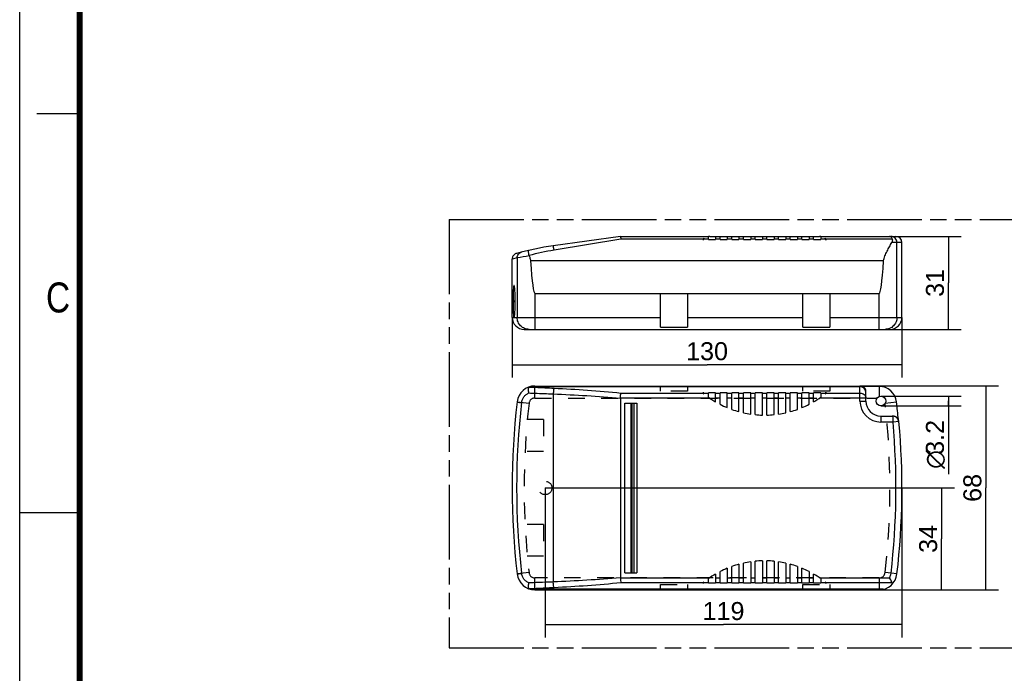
# Model space of a CAD drawing. Header units: millimetres. Extents: x 0 to 210, y 0 to 297.
# Tile 2 of 4: x 0 to 115, y 130 to 206. Entities that reach past the tile are written whole.
import ezdxf
from ezdxf.enums import TextEntityAlignment as Align

# ---------------------------------------------------------------- set-up
doc = ezdxf.new("R2010")
doc.units = ezdxf.units.MM
doc.header["$LTSCALE"] = 19.36
for name, pattern in [('DOT', [0.2, 0.1, -0.1]), ('HIDDEN', [0.2, 0.1, -0.1]), ('PHANTOM', [0.8, 0.45, -0.05, 0.1, -0.05, 0.1, -0.05])]:
    doc.linetypes.add(name, pattern=pattern)
doc.layers.get('0').update_dxf_attribs({"linetype": 'CONTINUOUS'})
for name, color, linetype in [('DEFAULT_2', 8, 'HIDDEN'), ('DEFAULT_3', 7, 'PHANTOM'), ('Z_DIM_2D', 7, 'CONTINUOUS')]:
    doc.layers.add(name, color=color, linetype=linetype)
doc.styles.add('TEXTSTYLE_2', font='txt', dxfattribs={"width": 0.75})
doc.styles.add('TEXTSTYLE_3', font='helveticaneueltw1g-ltcn.otf')
doc.styles.add('TEXTSTYLE_4', font='gdt', dxfattribs={"width": 0.7})
doc.dimstyles.new('DIMSTYLE_1', dxfattribs={"dimtxt": 2.1, "dimasz": 3.5, "dimexe": 1.5, "dimexo": 0, "dimgap": 0.525, "dimtad": 1, "dimdec": 3, "dimlfac": 2.857143, "dimdsep": 46, "dimtxsty": 'TEXTSTYLE_3', "dimblk": '_FILLED', "dimblk1": '_FILLED', "dimblk2": '_FILLED', "dimcen": 0.09, "dimclrt": 5, "dimadec": 0, "dimazin": 0, "dimtp": 0.3, "dimtm": 0.3, "dimtfac": 1, "dimtdec": 3, "dimtofl": 0, "dimtmove": 0, "dimatfit": 3, "dimldrblk": '_FILLED', "dimfxl": 0, "dimtolj": 1, "dimarcsym": 0})
doc.dimstyles.new('DIMSTYLE_2', dxfattribs={"dimtxt": 2.1, "dimasz": 3.5, "dimexe": 1.5, "dimexo": 0, "dimgap": 0.525, "dimtad": 1, "dimdec": 3, "dimlfac": 2.857143, "dimdsep": 46, "dimtxsty": 'TEXTSTYLE_3', "dimblk": '_FILLED', "dimblk1": '_FILLED', "dimblk2": '_FILLED', "dimcen": 0.09, "dimclrt": 5, "dimadec": 0, "dimazin": 0, "dimtp": 0.5, "dimtm": 0.5, "dimtfac": 1, "dimtdec": 3, "dimtofl": 0, "dimtmove": 0, "dimatfit": 3, "dimldrblk": '_FILLED', "dimfxl": 0, "dimtolj": 1, "dimarcsym": 0})
doc.dimstyles.new('DIMSTYLE_3', dxfattribs={"dimtxt": 2.1, "dimasz": 3.5, "dimexe": 1.5, "dimexo": 0, "dimgap": 0.525, "dimtad": 1, "dimdec": 3, "dimlfac": 2.857143, "dimdsep": 46, "dimtxsty": 'TEXTSTYLE_3', "dimblk": '_FILLED', "dimblk1": '_FILLED', "dimblk2": '_FILLED', "dimcen": 0.09, "dimclrt": 5, "dimadec": 0, "dimazin": 0, "dimtp": 0.1, "dimtm": 0.1, "dimtfac": 1, "dimtdec": 3, "dimtofl": 0, "dimtmove": 0, "dimatfit": 3, "dimldrblk": '_FILLED', "dimfxl": 0, "dimtolj": 1, "dimarcsym": 0})

# ---------------------------------------------------------------- blocks, each defined once
blk = doc.blocks.new('*D2')
at = {"layer": 'Z_DIM_2D', "color": 2, "linetype": 'Continuous'}
for p, q in [((101.55, 180.71), (109.92, 180.71)), ((108.42, 180.71), (108.42, 175.28)), ((108.42, 169.86), (108.42, 175.28)), ((100.33, 169.86), (109.92, 169.86))]:
    blk.add_line(p, q, dxfattribs=at)
at = {"layer": 'Z_DIM_2D', "color": 5, "linetype": 'Continuous', "style": 'TEXTSTYLE_3'}
blk.add_text('31', height=2.1, rotation=90, dxfattribs=at).set_placement((107.89, 175.28), align=Align.CENTER)
blk = doc.blocks.new('_FILLED')
at = {"color": 0, "linetype": 'ByBlock'}
blk.add_solid([(0, 0), (-1, 0.125), (-1, -0.125)], dxfattribs=at)
blk = doc.blocks.new('_NONE')
blk = doc.blocks.new('*D3')
at = {"layer": 'Z_DIM_2D', "color": 2, "linetype": 'Continuous'}
for p, q in [((57.49, 171.26), (57.49, 164.23)), ((102.99, 171.26), (102.99, 164.23)), ((57.49, 165.73), (80.24, 165.73)), ((102.99, 165.73), (80.24, 165.73))]:
    blk.add_line(p, q, dxfattribs=at)
at = {"layer": 'Z_DIM_2D', "color": 5, "linetype": 'Continuous', "style": 'TEXTSTYLE_3'}
blk.add_text('130', height=2.1, dxfattribs=at).set_placement((80.24, 166.26), align=Align.CENTER)
blk = doc.blocks.new('*D4')
at = {"layer": 'Z_DIM_2D', "color": 2, "linetype": 'Continuous'}
for p, q in [((98.09, 163.25), (114.28, 163.25)), ((112.78, 163.25), (112.78, 151.35)), ((112.78, 139.45), (112.78, 151.35)), ((100.33, 139.45), (114.28, 139.45))]:
    blk.add_line(p, q, dxfattribs=at)
at = {"layer": 'Z_DIM_2D', "color": 5, "linetype": 'Continuous', "style": 'TEXTSTYLE_3'}
blk.add_text('68', height=2.1, rotation=90, dxfattribs=at).set_placement((112.26, 151.35), align=Align.CENTER)
blk = doc.blocks.new('*D5')
at = {"layer": 'Z_DIM_2D', "color": 2, "linetype": 'Continuous'}
for p, q in [((61.34, 151.35), (109.12, 151.35)), ((107.62, 151.35), (107.62, 145.4)), ((107.62, 139.45), (107.62, 145.4)), ((91.44, 139.45), (109.12, 139.45))]:
    blk.add_line(p, q, dxfattribs=at)
at = {"layer": 'Z_DIM_2D', "color": 5, "linetype": 'Continuous', "style": 'TEXTSTYLE_3'}
blk.add_text('34', height=2.1, rotation=90, dxfattribs=at).set_placement((107.1, 145.4), align=Align.CENTER)
blk = doc.blocks.new('*D6')
at = {"layer": 'Z_DIM_2D', "color": 2, "linetype": 'Continuous'}
for p, q in [((100.54, 162.06), (109.91, 162.06)), ((100.54, 160.94), (109.91, 160.94)), ((108.41, 162.06), (108.41, 161.5)), ((108.41, 160.94), (108.41, 161.5)), ((108.41, 161.5), (108.41, 152.96))]:
    blk.add_line(p, q, dxfattribs=at)
at = {"layer": 'Z_DIM_2D', "color": 5, "linetype": 'Continuous'}
for s, style, p in [('3.2', 'TEXTSTYLE_3', (107.89, 159.29)), ('n', 'TEXTSTYLE_4', (107.89, 155.76))]:
    blk.add_text(s, height=2.1, rotation=90, dxfattribs=dict(at, style=style)).set_placement(p, align=Align.RIGHT)
blk = doc.blocks.new('*D7')
at = {"layer": 'Z_DIM_2D', "color": 2, "linetype": 'Continuous'}
for p, q in [((61.34, 151.35), (61.34, 133.9)), ((102.99, 151.35), (102.99, 133.9)), ((61.34, 135.4), (82.16, 135.4)), ((102.99, 135.4), (82.16, 135.4))]:
    blk.add_line(p, q, dxfattribs=at)
at = {"layer": 'Z_DIM_2D', "color": 5, "linetype": 'Continuous', "style": 'TEXTSTYLE_3'}
blk.add_text('119', height=2.1, dxfattribs=at).set_placement((82.16, 135.93), align=Align.CENTER)

msp = doc.modelspace()

# ---------------------------------------------------------------- linework, layer by layer
at = {"color": 2, "linetype": 'Continuous'}
for p, q in [((0, 0), (0, 297)), ((7, 195), (2, 195)), ((0, 148.5), (7, 148.5))]:
    msp.add_line(p, q, dxfattribs=at)
at = {"color": 7, "linetype": 'Continuous'}
for p, q in [((70.12701, 180.70707), (62.28359, 179.60475)), ((70.12701, 180.70707), (80.39682, 180.70707)), ((79.87182, 180.49759), (79.87182, 180.35707)), ((80.39682, 180.35707), (80.39682, 180.69909)), ((80.54862, 180.70707), (93.37002, 180.70707)), ((81.23682, 180.70707), (81.23682, 180.35707)), ((81.76182, 180.35707), (81.76182, 180.70707)), ((82.60182, 180.70707), (82.60182, 180.35707)), ((83.12682, 180.35707), (83.12682, 180.70707)), ((83.96682, 180.70707), (83.96682, 180.35707)), ((84.49182, 180.35707), (84.49182, 180.70707)), ((85.33182, 180.70707), (85.33182, 180.35707)), ((85.85682, 180.35707), (85.85682, 180.70707)), ((86.69682, 180.70707), (86.69682, 180.35707)), ((87.22182, 180.35707), (87.22182, 180.70707)), ((88.06182, 180.70707), (88.06182, 180.35707)), ((88.58682, 180.35707), (88.58682, 180.70707)), ((89.42682, 180.70707), (89.42682, 180.35707)), ((89.95182, 180.35707), (89.95182, 180.70707)), ((90.79182, 180.70707), (90.79182, 180.35707)), ((91.31682, 180.35707), (91.31682, 180.70707)), ((92.15682, 180.70707), (92.15682, 180.35707)), ((92.68182, 180.35707), (92.68182, 180.70707)), ((93.52182, 180.70707), (102.28931, 180.70707)), ((93.52182, 180.69909), (93.52182, 180.35707)), ((94.04682, 180.35707), (94.04682, 180.49759)), ((79.73904, 180.35707), (79.87182, 180.35707)), ((80.39682, 180.35707), (81.23682, 180.35707)), ((81.76182, 180.35707), (82.60182, 180.35707)), ((83.12682, 180.35707), (83.96682, 180.35707)), ((84.49182, 180.35707), (85.33182, 180.35707)), ((85.85682, 180.35707), (86.69682, 180.35707)), ((87.22182, 180.35707), (88.06182, 180.35707)), ((88.58682, 180.35707), (89.42682, 180.35707)), ((89.95182, 180.35707), (90.79182, 180.35707)), ((91.31682, 180.35707), (92.15682, 180.35707)), ((92.68182, 180.35707), (93.52182, 180.35707)), ((94.04682, 180.35707), (94.1796, 180.35707)), ((102.98932, 171.25707), (102.98932, 180.00707)), ((57.48932, 171.25707), (57.48932, 178.05294)), ((60.15348, 174.05707), (100.32516, 174.05707)), ((74.81432, 170.09956), (74.81432, 174.05707)), ((77.96432, 174.05707), (77.96432, 170.09956)), ((91.43932, 170.09956), (91.43932, 174.05707)), ((94.58932, 174.05707), (94.58932, 170.09956)), ((57.59357, 173.13132), (57.59357, 173.11382)), ((57.85397, 173.11382), (57.85397, 173.13132)), ((57.70396, 171.25723), (57.70409, 171.2572)), ((58.88933, 169.85707), (101.58931, 169.85707)), ((74.81432, 170.09956), (77.96432, 170.09956)), ((91.43932, 170.09956), (94.58932, 170.09956)), ((60.15348, 163.24668), (98.34327, 163.24668)), ((79.87182, 162.43702), (79.73904, 162.43702)), ((79.87182, 162.43702), (79.87182, 162.3296)), ((80.39682, 161.9356), (80.39682, 162.43702)), ((81.23682, 162.43702), (80.39682, 162.43702)), ((81.23682, 161.39593), (81.23682, 162.43702)), ((81.76182, 161.10855), (81.76182, 162.43702)), ((82.60182, 162.43702), (81.76182, 162.43702)), ((82.60182, 160.7194), (82.60182, 162.43702)), ((83.12682, 160.51675), (83.12682, 162.43702)), ((83.96682, 162.43702), (83.12682, 162.43702)), ((83.96682, 160.25236), (83.96682, 162.43702)), ((84.49182, 160.12253), (84.49182, 162.43702)), ((85.33182, 162.43702), (84.49182, 162.43702)), ((85.33182, 159.96871), (85.33182, 162.43702)), ((85.85682, 159.90523), (85.85682, 162.43702)), ((86.69682, 162.43702), (85.85682, 162.43702)), ((86.69682, 159.85471), (86.69682, 162.43702)), ((87.22182, 159.85471), (87.22182, 162.43702)), ((88.06182, 162.43702), (87.22182, 162.43702)), ((88.06182, 159.90523), (88.06182, 162.43702)), ((88.58682, 159.96871), (88.58682, 162.43702)), ((89.42682, 162.43702), (88.58682, 162.43702)), ((89.42682, 160.12253), (89.42682, 162.43702)), ((89.95182, 160.25236), (89.95182, 162.43702)), ((90.79182, 162.43702), (89.95182, 162.43702)), ((90.79182, 160.51675), (90.79182, 162.43702)), ((91.31682, 160.7194), (91.31682, 162.43702)), ((92.15682, 162.43702), (91.31682, 162.43702)), ((92.15682, 161.10855), (92.15682, 162.43702)), ((93.52182, 162.43702), (92.68182, 162.43702)), ((92.68182, 161.39593), (92.68182, 162.43702)), ((93.52182, 162.43702), (93.52182, 161.9356)), ((94.1796, 162.43702), (94.04682, 162.43702)), ((94.04682, 162.3296), (94.04682, 162.43702)), ((100.32516, 163.20222), (98.44591, 163.20222)), ((98.78632, 161.49668), (98.78632, 162.60156)), ((70.12701, 161.82589), (70.12701, 140.86747)), ((70.64932, 161.25168), (72.03244, 161.25168)), ((71.34932, 161.25168), (71.34932, 141.44168)), ((71.46494, 161.25168), (71.46494, 141.44168)), ((72.03243, 161.25168), (72.03243, 141.44168)), ((100.53932, 159.74368), (101.94738, 159.74368)), ((84.49182, 140.25634), (84.49182, 142.57083)), ((85.33182, 142.72465), (85.33182, 140.25634)), ((85.85682, 140.25634), (85.85682, 142.78812)), ((86.69682, 142.83865), (86.69682, 140.25634)), ((87.22182, 140.25634), (87.22182, 142.83865)), ((88.06182, 142.78812), (88.06182, 140.25634)), ((88.58682, 140.25634), (88.58682, 142.72465)), ((89.42682, 142.57083), (89.42682, 140.25634)), ((70.64932, 141.44168), (72.03243, 141.44168)), ((81.76182, 140.25634), (81.76182, 141.58481)), ((82.60182, 141.97395), (82.60182, 140.25634)), ((83.12682, 140.25634), (83.12682, 142.17661)), ((83.96682, 142.44099), (83.96682, 140.25634)), ((89.95182, 140.25634), (89.95182, 142.44099)), ((90.79182, 142.17661), (90.79182, 140.25634)), ((91.31682, 140.25634), (91.31682, 141.97395)), ((92.15682, 141.58481), (92.15682, 140.25634)), ((79.73904, 140.25634), (79.87182, 140.25634)), ((79.87182, 140.36376), (79.87182, 140.25634)), ((80.39682, 140.25634), (80.39682, 140.75776)), ((80.39682, 140.25634), (81.23682, 140.25634)), ((81.23682, 141.29743), (81.23682, 140.25634)), ((81.76182, 140.25634), (82.60182, 140.25634)), ((83.12682, 140.25634), (83.96682, 140.25634)), ((84.49182, 140.25634), (85.33182, 140.25634)), ((85.85682, 140.25634), (86.69682, 140.25634)), ((87.22182, 140.25634), (88.06182, 140.25634)), ((88.58682, 140.25634), (89.42682, 140.25634)), ((89.95182, 140.25634), (90.79182, 140.25634)), ((91.31682, 140.25634), (92.15682, 140.25634)), ((92.68182, 140.25634), (92.68182, 141.29743)), ((92.68182, 140.25634), (93.52182, 140.25634)), ((93.52182, 140.75776), (93.52182, 140.25634)), ((94.04682, 140.25634), (94.04682, 140.36376)), ((94.04682, 140.25634), (94.1796, 140.25634)), ((60.15348, 139.44668), (100.32516, 139.44668))]:
    msp.add_line(p, q, dxfattribs=at)
at = {"color": 9, "linetype": 'Continuous'}
for p, q in [((70.17596, 180.38143), (62.38102, 179.10333)), ((79.75772, 180.38143), (70.17596, 180.38143)), ((80.39682, 180.38143), (79.87182, 180.38143)), ((81.76182, 180.38143), (81.23682, 180.38143)), ((83.12682, 180.38143), (82.60182, 180.38143)), ((84.49182, 180.38143), (83.96682, 180.38143)), ((85.85682, 180.38143), (85.33182, 180.38143)), ((87.22182, 180.38143), (86.69682, 180.38143)), ((88.58682, 180.38143), (88.06182, 180.38143)), ((89.95182, 180.38143), (89.42682, 180.38143)), ((91.31682, 180.38143), (90.79182, 180.38143)), ((92.68182, 180.38143), (92.15682, 180.38143)), ((94.04682, 180.38143), (93.52182, 180.38143)), ((101.85498, 180.38143), (94.16092, 180.38143)), ((102.98932, 180.00707), (101.80552, 180.00707)), ((102.41129, 171.25707), (102.41129, 180.00707)), ((58.06735, 178.20293), (57.48932, 178.05294)), ((58.06735, 178.20293), (58.06735, 171.25707)), ((100.84807, 177.84646), (59.63057, 177.84646)), ((60.15348, 174.05707), (60.15348, 169.85707)), ((100.32516, 169.85707), (100.32516, 174.05707)), ((57.85397, 173.13132), (57.59357, 173.13132)), ((57.59357, 173.11382), (57.85397, 173.11382)), ((57.48932, 171.25707), (74.81432, 171.25707)), ((77.96432, 171.25707), (91.43932, 171.25707)), ((94.58932, 171.25707), (102.98932, 171.25707)), ((98.08632, 161.49668), (98.08632, 163.24668)), ((59.46585, 163.12906), (59.47998, 163.1285)), ((59.63057, 163.18053), (98.08632, 163.18053)), ((62.28359, 162.3206), (62.28359, 140.37276)), ((70.17596, 162.4217), (79.75772, 162.4217)), ((79.87182, 162.4217), (80.39682, 162.4217)), ((81.23682, 162.4217), (81.76182, 162.4217)), ((82.60182, 162.4217), (83.12682, 162.4217)), ((83.96682, 162.4217), (84.49182, 162.4217)), ((85.33182, 162.4217), (85.85682, 162.4217)), ((86.69682, 162.4217), (87.22182, 162.4217)), ((88.06182, 162.4217), (88.58682, 162.4217)), ((89.42682, 162.4217), (89.95182, 162.4217)), ((90.79182, 162.4217), (91.31682, 162.4217)), ((92.15682, 162.4217), (92.68182, 162.4217)), ((93.52182, 162.4217), (94.04682, 162.4217)), ((94.16092, 162.4217), (98.08632, 162.4217)), ((80.54862, 161.83021), (70.12711, 161.83021)), ((70.64932, 141.44168), (70.64932, 161.25168)), ((71.71731, 141.44168), (71.71731, 161.25168)), ((81.76182, 161.83021), (81.23682, 161.83021)), ((83.12682, 161.83021), (82.60182, 161.83021)), ((84.49182, 161.83021), (83.96682, 161.83021)), ((85.85682, 161.83021), (85.33182, 161.83021)), ((87.22182, 161.83021), (86.69682, 161.83021)), ((88.58682, 161.83021), (88.06182, 161.83021)), ((89.95182, 161.83021), (89.42682, 161.83021)), ((91.31682, 161.83021), (90.79182, 161.83021)), ((92.68182, 161.83021), (92.15682, 161.83021)), ((98.78632, 161.83021), (93.37002, 161.83021)), ((98.08632, 161.49668), (98.78632, 161.49668)), ((100.53932, 159.74368), (100.53932, 159.04368)), ((101.94738, 159.04368), (100.53932, 159.04368)), ((101.94738, 159.04368), (101.94738, 159.74368)), ((102.64462, 159.10575), (101.94738, 159.04368)), ((102.41129, 141.3057), (101.71591, 141.38602)), ((70.12711, 140.86314), (80.54862, 140.86314)), ((79.75772, 140.27166), (70.17596, 140.27166)), ((80.39682, 140.27166), (79.87182, 140.27166)), ((81.23682, 140.86314), (81.76182, 140.86314)), ((81.76182, 140.27166), (81.23682, 140.27166)), ((82.60182, 140.86314), (83.12682, 140.86314)), ((83.12682, 140.27166), (82.60182, 140.27166)), ((83.96682, 140.86314), (84.49182, 140.86314)), ((84.49182, 140.27166), (83.96682, 140.27166)), ((85.33182, 140.86314), (85.85682, 140.86314)), ((85.85682, 140.27166), (85.33182, 140.27166)), ((86.69682, 140.86314), (87.22182, 140.86314)), ((87.22182, 140.27166), (86.69682, 140.27166)), ((88.06182, 140.86314), (88.58682, 140.86314)), ((88.58682, 140.27166), (88.06182, 140.27166)), ((89.42682, 140.86314), (89.95182, 140.86314)), ((89.95182, 140.27166), (89.42682, 140.27166)), ((90.79182, 140.86314), (91.31682, 140.86314)), ((91.31682, 140.27166), (90.79182, 140.27166)), ((92.15682, 140.86314), (92.68182, 140.86314)), ((92.68182, 140.27166), (92.15682, 140.27166)), ((93.37002, 140.86314), (101.54695, 140.86314)), ((94.04682, 140.27166), (93.52182, 140.27166)), ((101.85498, 140.27166), (94.16092, 140.27166)), ((59.47999, 139.56486), (59.46585, 139.5643)), ((100.84807, 139.51282), (59.63057, 139.51282))]:
    msp.add_line(p, q, dxfattribs=at)
at = {"color": 9, "linetype": 'DOT'}
for p, q in [((60.15348, 161.84668), (60.15348, 163.24668)), ((100.32516, 163.20222), (100.32516, 162.01411)), ((58.06735, 161.38766), (59.4581, 161.22701)), ((60.15348, 161.84668), (100.10217, 161.84668)), ((101.03076, 161.22819), (102.36713, 161.38256)), ((102.64462, 159.10575), (102.60016, 159.10379)), ((59.4581, 141.46635), (58.06735, 141.3057)), ((101.71591, 141.38602), (101.02054, 141.46635)), ((60.15348, 139.44668), (60.15348, 140.84668)), ((100.32516, 140.84668), (60.15348, 140.84668)), ((100.32516, 140.84668), (100.32516, 139.44668))]:
    msp.add_line(p, q, dxfattribs=at)
at = {"color": 7, "linetype": 'Continuous', "const_width": 0.7}
msp.add_lwpolyline([(7, 7), (7, 290)], dxfattribs=at)
at = {"color": 7, "linetype": 'Continuous'}
msp.add_lwpolyline([(58.00635, 178.72863), (57.92968, 178.70303), (57.85595, 178.66848), (57.78701, 178.6258), (57.7235, 178.57547), (57.66623, 178.51813), (57.61599, 178.45457), (57.57344, 178.38567), (57.53913, 178.31229), (57.51351, 178.23541), (57.49694, 178.156), (57.48966, 178.07486), (57.48932, 178.05294)], dxfattribs=at)
msp.add_circle((100.53932, 161.49668), 0.56, dxfattribs=at)
for centre, radius, start, end in [((80.54716, 179.28668), 1.42039, 89.9410641, 96.0758463), ((93.37148, 179.28668), 1.42039, 83.9241537, 90.0589359), ((102.28932, 180.00707), 0.7, 0, 90), ((67.15465, 144.94537), 35, 98, 105.151648), ((82.65328, 178.14096), 3.66114, 142.2686678, 142.7490277), ((91.26536, 178.14096), 3.66114, 37.2509484, 37.7313082), ((59.73408, 178.52937), 0.2738, 191.5793989, 202.060776), ((58.88932, 171.25707), 1.4, 180, 270), ((101.58932, 171.25707), 1.4, 270, 360), ((60.15348, 161.14668), 2.1, 90, 173.410558), ((86.95932, 171.22668), 11.375, 230.5985637, 231.4588225), ((86.95932, 171.22668), 11.375, 308.5411775, 309.4014363), ((100.32516, 161.14668), 2.05554, 6.589442, 90), ((144.98932, 151.34668), 87.5, 173.410558, 186.589442), ((70.22479, 161.82589), 0.09777, 177.4686426, 180.0012449), ((86.95932, 171.22668), 11.375, 234.765582, 239.7962228), ((86.95932, 171.22668), 11.375, 242.8112632, 247.4755949), ((86.95932, 171.22668), 11.375, 292.5244051, 297.1887368), ((86.95932, 171.22668), 11.375, 300.2037772, 305.234418), ((100.53932, 161.49668), 1.753, 180, 270), ((15.48932, 151.34668), 87.45554, 5.2486602, 6.589442), ((86.95932, 171.22668), 11.375, 250.3104782, 254.7472855), ((86.95932, 171.22668), 11.375, 257.4716255, 261.7740661), ((86.95932, 171.22668), 11.375, 264.4379851, 268.6776723), ((86.95932, 171.22668), 11.375, 271.3223277, 275.5620149), ((86.95932, 171.22668), 11.375, 278.2259339, 282.5283745), ((86.95932, 171.22668), 11.375, 285.2527145, 289.6895218), ((101.94738, 159.04368), 0.7, 5.0873911, 90), ((15.48932, 151.34668), 87.5, 353.410558, 5.0873911), ((86.95932, 131.46668), 11.375, 98.2259339, 102.5283745), ((86.95932, 131.46668), 11.375, 91.3223277, 95.5620149), ((86.95932, 131.46668), 11.375, 84.4379851, 88.6776723), ((86.95932, 131.46668), 11.375, 77.4716255, 81.7740661), ((86.95932, 131.46668), 11.375, 112.5244051, 117.1887368), ((86.95932, 131.46668), 11.375, 105.2527145, 109.6895218), ((86.95932, 131.46668), 11.375, 70.3104782, 74.7472855), ((86.95932, 131.46668), 11.375, 62.8112632, 67.4755949), ((60.15348, 141.54668), 2.1, 186.589442, 270), ((70.22471, 140.86746), 0.0977, 179.9979463, 182.5325458), ((86.95932, 131.46668), 11.375, 128.5411775, 129.4014363), ((86.95932, 131.46668), 11.375, 120.2037772, 125.234418), ((86.95932, 131.46668), 11.375, 54.765582, 59.7962228), ((86.95932, 131.46668), 11.375, 50.5985637, 51.4588225), ((100.32516, 141.54668), 2.1, 270, 353.410558)]:
    msp.add_arc(centre, radius, start, end, dxfattribs=at)
at = {"color": 9, "linetype": 'Continuous'}
for centre, radius, start, end in [((70.30409, 105.45292), 73.77196, 98.4368503, 99.5479258), ((67.23277, 149.54395), 29.95491, 99.3211788, 105.0277585), ((98.08637, 162.48058), 0.69995, 0.0052222, 90.0040843), ((143.08197, 151.34668), 85.07566, 173.2763875, 186.7236125), ((100.53932, 161.49668), 2.453, 180, 270), ((15.48932, 151.34668), 86.8, 353.410558, 5.0873912), ((100.32516, 141.54668), 1.4, 330.7751274, 353.410558)]:
    msp.add_arc(centre, radius, start, end, dxfattribs=at)
at = {"color": 9, "linetype": 'DOT'}
for centre, radius, start, end in [((144.98932, 151.34668), 86.1, 173.410558, 186.589442), ((60.15348, 161.14668), 0.7, 90, 173.410558), ((15.48932, 151.34668), 86.1, 353.410558, 6.5800617), ((60.15348, 141.54668), 0.7, 186.589442, 270), ((100.32516, 141.54668), 0.7, 270, 353.410558)]:
    msp.add_arc(centre, radius, start, end, dxfattribs=at)
at = {"color": 7, "linetype": 'Continuous'}
for centre, major_axis, ratio, start_param, end_param in [((60.15348, 294.36599), (0, 120.30892), 0.017455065, -3.393242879, -3.141592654), ((100.32516, 294.36599), (0, 120.30892), 0.017455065, -3.141592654, -2.889942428), ((98.08632, 162.60156), (0, 0.70011), 0.999847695, -1.570796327, -0.539500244)]:
    msp.add_ellipse(centre, major_axis=major_axis, ratio=ratio, start_param=start_param, end_param=end_param, dxfattribs=at)
for points, knots in [([(70.12711, 180.70707), (70.12945, 180.70707), (70.13303, 180.69697), (70.13737, 180.68246), (70.14279, 180.65401), (70.14873, 180.61716), (70.1552, 180.56998), (70.1649, 180.49053), (70.17155, 180.42659), (70.17596, 180.38143)], [0, 0, 0, 0, 0.021206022, 0.073463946, 0.157713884, 0.272773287, 0.416972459, 0.588134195, 1, 1, 1, 1]), ([(79.75772, 180.38143), (79.76621, 180.39239), (79.8008, 180.43433), (79.84038, 180.47209), (79.87182, 180.49759)], [0, 0, 0, 0, 0.255105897, 1, 1, 1, 1]), ([(94.04682, 180.49759), (94.05719, 180.48918), (94.09848, 180.45385), (94.13583, 180.41384), (94.16092, 180.38143)], [0, 0, 0, 0, 0.245673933, 1, 1, 1, 1]), ([(101.85498, 180.38143), (101.84058, 180.42999), (101.80746, 180.51714), (101.73586, 180.62459), (101.64712, 180.69254), (101.57904, 180.70707), (101.54695, 180.70707)], [0, 0, 0, 0, 0.317192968, 0.579949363, 0.799051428, 1, 1, 1, 1]), ([(100.84807, 177.84646), (100.86182, 178.04906), (100.95646, 178.34555), (101.12376, 178.71255), (101.30336, 179.06831), (101.53494, 179.49699), (101.71789, 179.83821), (101.80552, 180.00707)], [0, 0, 0, 0, 0.256557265, 0.384263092, 0.510885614, 0.759642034, 1, 1, 1, 1]), ([(101.85498, 180.38143), (101.87285, 180.32112), (101.87913, 180.18832), (101.8356, 180.06504), (101.80552, 180.00707)], [0, 0, 0, 0, 0.490583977, 1, 1, 1, 1]), ([(59.46585, 178.47441), (59.44995, 178.55223), (59.42975, 178.66485), (59.41188, 178.80834), (59.40502, 178.89799), (59.40391, 178.97187), (59.40966, 179.02809), (59.4196, 179.06695), (59.43619, 179.08369), (59.44424, 179.08551)], [0, 0, 0, 0, 0.37971532, 0.546485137, 0.691023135, 0.809398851, 0.899203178, 0.960503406, 1, 1, 1, 1]), ([(59.48033, 178.42653), (59.49909, 178.38023), (59.57039, 178.19351), (59.6204, 177.99628), (59.63057, 177.84646)], [0, 0, 0, 0, 0.249659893, 1, 1, 1, 1]), ([(57.70396, 174.9863), (57.69882, 174.98629), (57.68681, 174.97347), (57.67742, 174.946), (57.6659, 174.90124), (57.65083, 174.80937), (57.63485, 174.65473), (57.61996, 174.42703), (57.60818, 174.14943), (57.59974, 173.83268), (57.59469, 173.48889), (57.59357, 173.25206), (57.59357, 173.13132)], [0, 0, 0, 0, 0.008249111, 0.023900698, 0.048271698, 0.081503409, 0.173742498, 0.297411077, 0.447989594, 0.619759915, 0.806155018, 1, 1, 1, 1]), ([(57.85397, 173.13132), (57.85397, 173.25214), (57.85186, 173.48913), (57.84255, 173.83308), (57.82774, 174.14988), (57.80847, 174.42742), (57.78607, 174.65502), (57.76433, 174.80954), (57.74554, 174.90128), (57.73222, 174.94608), (57.72154, 174.97351), (57.7092, 174.98631), (57.70396, 174.9863)], [0, 0, 0, 0, 0.193557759, 0.379676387, 0.551206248, 0.70162686, 0.825288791, 0.917712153, 0.951114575, 0.975710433, 0.991602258, 1, 1, 1, 1]), ([(57.59357, 173.11382), (57.59357, 172.99308), (57.59469, 172.75623), (57.59974, 172.41241), (57.60818, 172.09565), (57.61995, 171.81803), (57.63489, 171.59037), (57.65078, 171.43574), (57.66594, 171.344), (57.67754, 171.29885), (57.68693, 171.27121), (57.69868, 171.25728), (57.70396, 171.2572)], [0, 0, 0, 0, 0.19373089, 0.380015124, 0.551678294, 0.702155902, 0.825727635, 0.917913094, 0.950983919, 0.975422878, 0.991529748, 1, 1, 1, 1]), ([(57.70384, 171.2572), (57.7092, 171.25721), (57.72135, 171.271), (57.73197, 171.29852), (57.74542, 171.34357), (57.76431, 171.4351), (57.78597, 171.58957), (57.80844, 171.81715), (57.82771, 172.09478), (57.84254, 172.4117), (57.85185, 172.75582), (57.85397, 172.99294), (57.85397, 173.11382)], [0, 0, 0, 0, 0.008571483, 0.024841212, 0.049440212, 0.082647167, 0.174983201, 0.298556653, 0.448913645, 0.62039387, 0.806474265, 1, 1, 1, 1]), ([(98.44591, 163.20222), (98.43406, 163.20887), (98.41179, 163.22033), (98.38122, 163.23432), (98.35892, 163.24181), (98.34721, 163.24668), (98.34327, 163.24668)], [0, 0, 0, 0, 0.363555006, 0.670958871, 0.894656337, 1, 1, 1, 1]), ([(59.44424, 162.43196), (59.432, 162.49998), (59.41351, 162.63076), (59.40205, 162.81437), (59.40764, 162.96494), (59.42306, 163.05283), (59.43683, 163.08648)], [0, 0, 0, 0, 0.314218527, 0.600090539, 0.834657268, 1, 1, 1, 1]), ([(59.43683, 163.08648), (59.4388, 163.09129), (59.44593, 163.10691), (59.45605, 163.122), (59.46585, 163.12906)], [0, 0, 0, 0, 0.300628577, 1, 1, 1, 1]), ([(59.46585, 163.12906), (59.46675, 163.1297), (59.47128, 163.13255), (59.47631, 163.13451), (59.48033, 163.13587)], [0, 0, 0, 0, 0.206333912, 1, 1, 1, 1]), ([(70.12711, 161.83021), (70.1321, 161.94292), (70.14428, 162.14042), (70.16299, 162.33763), (70.17596, 162.4217)], [0, 0, 0, 0, 0.570119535, 1, 1, 1, 1]), ([(59.43663, 139.60736), (59.42293, 139.64109), (59.40759, 139.72898), (59.40207, 139.87949), (59.41354, 140.06288), (59.43202, 140.19349), (59.44424, 140.2614)], [0, 0, 0, 0, 0.165626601, 0.400250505, 0.685996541, 1, 1, 1, 1]), ([(70.12711, 140.86314), (70.1321, 140.75043), (70.14428, 140.55294), (70.16299, 140.35573), (70.17596, 140.27166)], [0, 0, 0, 0, 0.570120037, 1, 1, 1, 1]), ([(101.85498, 140.27166), (101.8365, 140.3111), (101.74081, 140.51177), (101.63739, 140.70893), (101.54695, 140.86314)], [0, 0, 0, 0, 0.195913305, 1, 1, 1, 1]), ([(101.85498, 140.27166), (101.86341, 140.25364), (101.87456, 140.21577), (101.86861, 140.13639), (101.8335, 140.08501), (101.80552, 140.0572)], [0, 0, 0, 0, 0.254899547, 0.494441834, 1, 1, 1, 1]), ([(59.45034, 139.58096), (59.44907, 139.58282), (59.44377, 139.59122), (59.43952, 139.60025), (59.43663, 139.60736)], [0, 0, 0, 0, 0.227066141, 1, 1, 1, 1]), ([(59.46585, 139.5643), (59.46445, 139.56531), (59.45852, 139.57011), (59.45364, 139.57609), (59.45034, 139.58096)], [0, 0, 0, 0, 0.227372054, 1, 1, 1, 1]), ([(59.48033, 139.55749), (59.47883, 139.558), (59.47382, 139.55982), (59.46891, 139.5621), (59.46585, 139.5643)], [0, 0, 0, 0, 0.29509205, 1, 1, 1, 1])]:
    msp.add_open_spline(points, degree=3, knots=knots, dxfattribs=at)
at = {"color": 9, "linetype": 'Continuous'}
for points, knots in [([(102.41129, 180.00707), (102.41129, 180.09809), (102.37518, 180.28194), (102.2206, 180.51459), (101.98947, 180.67056), (101.80638, 180.70707), (101.71591, 180.70707)], [0, 0, 0, 0, 0.250771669, 0.501082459, 0.750759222, 1, 1, 1, 1]), ([(62.38102, 179.10333), (62.37593, 179.13677), (62.36573, 179.20252), (62.3502, 179.29792), (62.3351, 179.38558), (62.32111, 179.46147), (62.30883, 179.52221), (62.29957, 179.56239), (62.29326, 179.58521), (62.28951, 179.59594), (62.28707, 179.60175), (62.28457, 179.60489), (62.28359, 179.60475)], [0, 0, 0, 0, 0.198124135, 0.389688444, 0.566114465, 0.719155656, 0.841532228, 0.929477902, 0.959786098, 0.981200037, 0.994227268, 1, 1, 1, 1]), ([(58.06735, 178.20293), (58.0671, 178.27941), (58.09241, 178.43663), (58.20596, 178.64637), (58.37999, 178.80342), (58.5211, 178.8639), (58.59146, 178.88166)], [0, 0, 0, 0, 0.249488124, 0.50877844, 0.763262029, 1, 1, 1, 1]), ([(59.4581, 169.85707), (59.27718, 169.85707), (58.91103, 169.93009), (58.44875, 170.24198), (58.13957, 170.70729), (58.06735, 171.07502), (58.06735, 171.25707)], [0, 0, 0, 0, 0.249222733, 0.498886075, 0.749210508, 1, 1, 1, 1]), ([(102.41129, 171.25707), (102.41129, 171.07504), (102.33909, 170.70737), (102.02996, 170.24206), (101.56769, 169.93011), (101.20148, 169.85707), (101.02054, 169.85707)], [0, 0, 0, 0, 0.250753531, 0.501051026, 0.750741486, 1, 1, 1, 1]), ([(58.59146, 161.30733), (58.60587, 161.42952), (58.66807, 161.67105), (58.85326, 161.99479), (59.11655, 162.2583), (59.33114, 162.3841), (59.44425, 162.43196)], [0, 0, 0, 0, 0.250311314, 0.500359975, 0.750131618, 1, 1, 1, 1]), ([(59.44424, 162.43196), (59.67936, 162.42392), (60.6259, 162.38914), (61.57222, 162.34851), (62.28359, 162.3206)], [0, 0, 0, 0, 0.24837227, 1, 1, 1, 1]), ([(59.47998, 163.1285), (59.7198, 163.119), (60.68696, 163.07727), (61.65376, 163.02778), (62.38102, 162.99382)], [0, 0, 0, 0, 0.247923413, 1, 1, 1, 1]), ([(62.38102, 162.99382), (62.37453, 162.98165), (62.36254, 162.95051), (62.33928, 162.86585), (62.31554, 162.72485), (62.29474, 162.53149), (62.28639, 162.39177), (62.28359, 162.3206)], [0, 0, 0, 0, 0.060560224, 0.145804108, 0.385560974, 0.687151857, 1, 1, 1, 1]), ([(62.28359, 162.3206), (63.59258, 162.26819), (66.20934, 162.13643), (68.82238, 161.94244), (70.12701, 161.82589)], [0, 0, 0, 0, 0.500038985, 1, 1, 1, 1]), ([(62.38102, 162.99382), (63.68235, 162.93304), (66.28373, 162.7804), (68.88011, 162.55618), (70.17596, 162.4217)], [0, 0, 0, 0, 0.499988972, 1, 1, 1, 1]), ([(98.08632, 162.4217), (98.17686, 162.4217), (98.35584, 162.39243), (98.58742, 162.26471), (98.74735, 162.06883), (98.78632, 161.90773), (98.78632, 161.83021)], [0, 0, 0, 0, 0.269058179, 0.527361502, 0.769666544, 1, 1, 1, 1]), ([(58.06735, 161.38766), (58.06725, 161.38678), (58.07106, 161.38501), (58.07674, 161.38305), (58.08831, 161.38012), (58.10389, 161.37678), (58.12463, 161.37282), (58.16147, 161.36635), (58.21845, 161.35731), (58.29793, 161.34569), (58.38949, 161.33309), (58.48866, 161.32013), (58.55684, 161.31159), (58.59142, 161.30734)], [0, 0, 0, 0, 0.005022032, 0.01777485, 0.039102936, 0.069465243, 0.109141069, 0.157882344, 0.281026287, 0.434896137, 0.611815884, 0.80313641, 1, 1, 1, 1]), ([(58.06735, 141.3057), (58.06724, 141.30662), (58.07131, 141.30843), (58.07724, 141.31047), (58.08937, 141.31348), (58.10559, 141.31692), (58.12707, 141.32098), (58.16483, 141.32756), (58.22266, 141.33669), (58.30256, 141.34832), (58.39353, 141.3608), (58.49106, 141.37353), (58.55777, 141.38188), (58.59146, 141.38602)], [0, 0, 0, 0, 0.005268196, 0.018695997, 0.041042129, 0.072674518, 0.113773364, 0.163959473, 0.289501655, 0.444306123, 0.620183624, 0.808244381, 1, 1, 1, 1]), ([(59.44425, 140.2614), (59.33114, 140.30926), (59.11654, 140.43507), (58.85325, 140.69858), (58.66806, 141.02232), (58.60587, 141.26385), (58.59147, 141.38602)], [0, 0, 0, 0, 0.249877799, 0.499658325, 0.749703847, 1, 1, 1, 1]), ([(62.28359, 140.37276), (62.04555, 140.36342), (61.09915, 140.32514), (60.15278, 140.28565), (59.44424, 140.2614)], [0, 0, 0, 0, 0.25150819, 1, 1, 1, 1]), ([(70.12701, 140.86747), (68.82238, 140.75093), (66.20934, 140.55692), (63.59258, 140.42516), (62.28359, 140.37276)], [0, 0, 0, 0, 0.499960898, 1, 1, 1, 1]), ([(62.38102, 139.69954), (62.37468, 139.71142), (62.36289, 139.74185), (62.33981, 139.82511), (62.31598, 139.96518), (62.29492, 140.15927), (62.28644, 140.30038), (62.28359, 140.37276)], [0, 0, 0, 0, 0.059153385, 0.142579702, 0.379387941, 0.681859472, 1, 1, 1, 1]), ([(70.17596, 140.27166), (68.88011, 140.13718), (66.28373, 139.91295), (63.68235, 139.76032), (62.38102, 139.69954)], [0, 0, 0, 0, 0.500011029, 1, 1, 1, 1]), ([(62.38102, 139.69954), (62.1374, 139.68816), (61.17047, 139.64167), (60.20359, 139.59354), (59.47999, 139.56486)], [0, 0, 0, 0, 0.251925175, 1, 1, 1, 1])]:
    msp.add_open_spline(points, degree=3, knots=knots, dxfattribs=at)
at = {"layer": 'DEFAULT_2', "color": 8, "linetype": 'HIDDEN'}
for p, q in [((74.81432, 162.63418), (74.81432, 163.24668)), ((77.96432, 163.24668), (77.96432, 162.63418)), ((91.43932, 162.63418), (91.43932, 163.24668)), ((94.58932, 163.24668), (94.58932, 162.63418)), ((77.96432, 162.63418), (74.81432, 162.63418)), ((94.58932, 162.63418), (91.43932, 162.63418)), ((61.16432, 159.32668), (57.85397, 159.32668)), ((61.16432, 159.32668), (61.16432, 155.61668)), ((61.16432, 155.61668), (57.59357, 155.61668)), ((61.16432, 147.07668), (57.59357, 147.07668)), ((61.16432, 147.07668), (61.16432, 143.36668)), ((61.16432, 143.36668), (57.85397, 143.36668)), ((74.81432, 140.05918), (77.96432, 140.05918)), ((74.81432, 139.44668), (74.81432, 140.05918)), ((77.96432, 140.05918), (77.96432, 139.44668)), ((91.43932, 140.05918), (94.58932, 140.05918)), ((91.43932, 139.44668), (91.43932, 140.05918)), ((94.58932, 140.05918), (94.58932, 139.44668))]:
    msp.add_line(p, q, dxfattribs=at)
msp.add_circle((61.33932, 151.34668), 0.7875, dxfattribs=at)
msp.add_arc((15.48932, 151.34668), 87.45554, 5.0886971, 5.2486602, dxfattribs=at)
msp.add_open_spline([(102.60016, 159.10379), (102.59221, 159.19308), (102.53973, 159.3704), (102.36531, 159.58382), (102.12426, 159.71684), (101.94301, 159.74368), (101.85323, 159.74368)], degree=3, knots=[0, 0, 0, 0, 0.249869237, 0.499730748, 0.749716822, 1, 1, 1, 1], dxfattribs=at)
at = {"layer": 'DEFAULT_3', "color": 91, "linetype": 'PHANTOM', "true_color": 0x80ff80}
for p, q in [((50.12864, 182.68), (50.12864, 132.68)), ((50.12864, 182.68), (150.12864, 182.68)), ((50.12864, 132.68), (150.12864, 132.68))]:
    msp.add_line(p, q, dxfattribs=at)

# ---------------------------------------------------------------- texts
at = {"color": 5, "linetype": 'Continuous', "style": 'TEXTSTYLE_2', "width": 0.833333}
msp.add_text('C', height=3.5, dxfattribs=at).set_placement((3.07017, 171.83363))

# ---------------------------------------------------------------- dimensions: what is measured, and where the dimension line sits
at = {"layer": 'Z_DIM_2D', "color": 2, "linetype": 'Continuous'}
for base, p1, p2, angle, picture, middle in [((108.4174, 169.85707), (101.54695, 180.70707), (100.32516, 169.85707), 270, '*D2', (108.4174, 175.05875)), ((112.782, 139.44668), (98.08632, 163.24668), (100.32516, 139.44668), 270, '*D4', (112.782, 151.34276)), ((107.62189, 151.34668), (91.43932, 139.44668), (61.33932, 151.34668), 90, '*D5', (107.62189, 145.40451))]:
    dim = msp.add_linear_dim(base=base, p1=p1, p2=p2, angle=angle, dimstyle='DIMSTYLE_1', override={"dimblk1": 'NONE', "dimblk2": 'NONE', "dimsah": 1}, dxfattribs=at)
    dim.commit()
    dim.dimension.update_dxf_attribs({"geometry": picture, "text_midpoint": middle, "dimtype": 160})
for base, p1, p2, dimstyle, picture, middle in [((102.98932, 165.73033), (57.48932, 171.25706), (102.98932, 171.25707), 'DIMSTYLE_2', '*D3', (80.28241, 165.73033)), ((102.98932, 135.40245), (61.33932, 151.34668), (102.98932, 151.34668), 'DIMSTYLE_1', '*D7', (82.21133, 135.40245))]:
    dim = msp.add_linear_dim(base=base, p1=p1, p2=p2, dimstyle=dimstyle, override={"dimblk1": 'NONE', "dimblk2": 'NONE', "dimsah": 1}, dxfattribs=at)
    dim.commit()
    dim.dimension.update_dxf_attribs({"geometry": picture, "text_midpoint": middle, "dimtype": 160})
dim = msp.add_linear_dim(base=(108.41353, 160.93668), p1=(100.53932, 162.05668), p2=(100.53932, 160.93668), angle=270, text='%%c<>', dimstyle='DIMSTYLE_3', override={"dimblk1": 'NONE', "dimblk2": 'NONE', "dimsah": 1}, dxfattribs=at)
dim.commit()
dim.dimension.update_dxf_attribs({"geometry": '*D6', "text_midpoint": (108.41353, 156.12311), "dimtype": 160})

doc.saveas('drawing.dxf')
